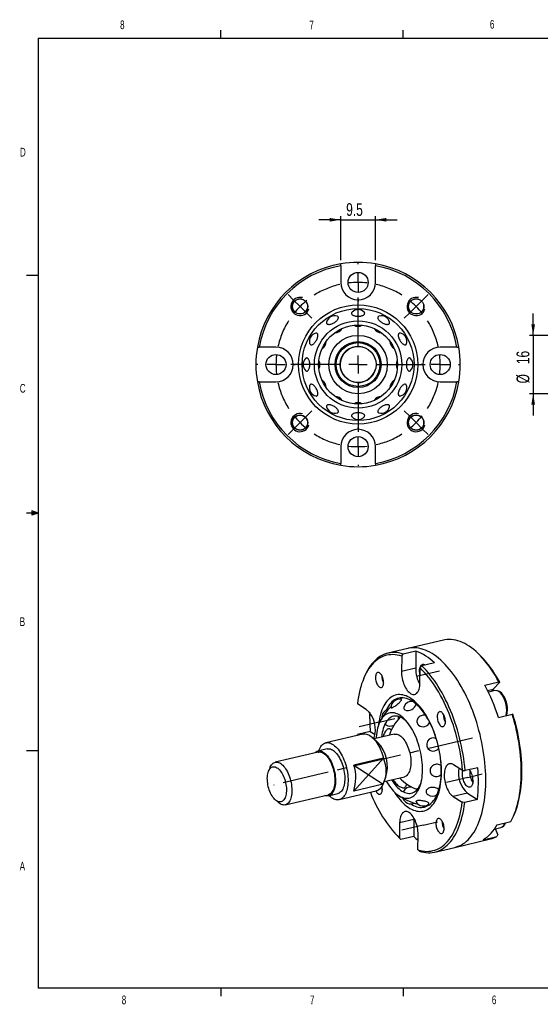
# Model space of a CAD drawing. Extents: x 11 to 421, y 5 to 275.
# Tile 1 of 2: x 11 to 153, y 6 to 275. Entities that reach past the tile are written whole.
import ezdxf
from ezdxf.enums import TextEntityAlignment as Align

# ---------------------------------------------------------------- set-up
doc = ezdxf.new("R2010")
doc.units = 0
doc.linetypes.add('CENTERX2', pattern=[20.32, 12.7, -2.54, 2.54, -2.54])
doc.layers.get('0').update_dxf_attribs({"linetype": 'CONTINUOUS'})
doc.dimstyles.new('SLDDIMSTYLE0', dxfattribs={"dimtxt": 3.5, "dimasz": 3, "dimexe": 0, "dimexo": 0.0625, "dimgap": 0.875, "dimtad": 1, "dimrnd": 1e-09, "dimzin": 12, "dimsah": 1, "dimcen": 0.09, "dimazin": 3, "dimtfac": 1, "dimtmove": 0, "dimatfit": 3})
doc.dimstyles.new('SLDDIMSTYLE3', dxfattribs={"dimtxt": 3.5, "dimasz": 3, "dimexe": 0, "dimexo": 0.0625, "dimgap": 0.875, "dimtad": 1, "dimrnd": 1e-09, "dimzin": 12, "dimsah": 1, "dimcen": 0.09, "dimazin": 3, "dimtfac": 1, "dimtmove": 0, "dimatfit": 3})

# ---------------------------------------------------------------- blocks, each defined once
blk = doc.blocks.new('*D17')
at = {"color": 7, "linetype": 'CONTINUOUS'}
for p, q in [((151.51, 188.87), (151.51, 194.87)), ((199.4, 188.87), (150.51, 188.87)), ((151.51, 188.87), (151.51, 172.87)), ((199.4, 172.87), (150.51, 172.87)), ((151.51, 172.87), (151.51, 166.87))]:
    blk.add_line(p, q, dxfattribs=at)
for points in [[(151.51, 188.87), (152.01, 191.87), (151.01, 191.87)], [(151.51, 172.87), (151.01, 169.87), (152.01, 169.87)]]:
    blk.add_solid(points, dxfattribs=at)
at = {"color": 7, "linetype": 'CONTINUOUS', "width": 0.7}
for s, p in [('16', (151.51, 180.97)), ('%%c', (151.51, 175.7))]:
    blk.add_text(s, height=3.5, rotation=90, dxfattribs=at).set_placement(p, align=Align.BOTTOM_LEFT)
blk = doc.blocks.new('*D24')
at = {"color": 7, "linetype": 'CONTINUOUS'}
for p, q in [((98.79, 209.46), (98.79, 221.53)), ((108.29, 209.46), (108.29, 221.53)), ((98.79, 220.53), (92.79, 220.53)), ((98.79, 220.53), (108.29, 220.53)), ((108.29, 220.53), (114.29, 220.53))]:
    blk.add_line(p, q, dxfattribs=at)
for points in [[(98.79, 220.53), (95.79, 221.03), (95.79, 220.03)], [(108.29, 220.53), (111.29, 220.03), (111.29, 221.03)]]:
    blk.add_solid(points, dxfattribs=at)
at = {"color": 7, "linetype": 'CONTINUOUS', "width": 0.7}
blk.add_text('9.5', height=3.5, dxfattribs=at).set_placement((100.28, 220.53), align=Align.BOTTOM_LEFT)
blk = doc.blocks.new('SW_CENTERMARKSYMBOL_3')
at = {"color": 0, "linetype": 'CONTINUOUS'}
for p, q in [((22.5, 27.5), (22.5, 27.75)), ((22.5, 22.5), (22.5, 25)), ((22.5, 22.5), (22.5, 20)), ((4.82, 17.68), (3.34, 19.16)), ((40.18, 17.68), (41.66, 19.16)), ((6.59, 15.91), (4.82, 17.68)), ((22.5, 5), (22.5, 18.41)), ((22.5, 17.5), (22.5, 17.25)), ((38.41, 15.91), (40.18, 17.68)), ((6.59, 15.91), (8.36, 14.14)), ((8.36, 14.14), (9.84, 12.66)), ((36.64, 14.14), (35.16, 12.66)), ((38.41, 15.91), (36.64, 14.14)), ((-5, 0), (-5.25, 0)), ((0, 0), (-2.5, 0)), ((0, 0), (2.5, 0)), ((17.5, 0), (4.09, 0)), ((5, 0), (5.25, 0)), ((22.5, 0), (20, 0)), ((22.5, 0), (22.5, 2.5)), ((22.5, 0), (22.5, -2.5)), ((22.5, 0), (25, 0)), ((27.5, 0), (40.91, 0)), ((40, 0), (39.75, 0)), ((45, 0), (42.5, 0)), ((45, 0), (47.5, 0)), ((50, 0), (50.25, 0)), ((22.5, -5), (22.5, -18.41)), ((8.36, -14.14), (9.84, -12.66)), ((36.64, -14.14), (35.16, -12.66)), ((6.59, -15.91), (4.82, -17.68)), ((6.59, -15.91), (8.36, -14.14)), ((38.41, -15.91), (36.64, -14.14)), ((38.41, -15.91), (40.18, -17.68)), ((4.82, -17.68), (3.34, -19.16)), ((22.5, -17.5), (22.5, -17.25)), ((40.18, -17.68), (41.66, -19.16)), ((22.5, -22.5), (22.5, -20)), ((22.5, -22.5), (22.5, -25)), ((22.5, -27.5), (22.5, -27.75))]:
    blk.add_line(p, q, dxfattribs=at)
at = {"color": 0, "linetype": 'CENTERX2'}
for start, end in [(102.7324, 122.2676), (57.7324, 77.2676), (147.7324, 167.2676), (12.7324, 32.2676), (192.7324, 212.2676), (327.7324, 347.2676), (237.7324, 257.2676), (282.7324, 302.2676)]:
    blk.add_arc((22.5, 0), 22.5, start, end, dxfattribs=at)
at = {"color": 0, "linetype": 'CONTINUOUS'}
for start, end in [(90, 96.3662), (83.6338, 90), (128.6338, 135), (45, 51.3662), (135, 141.3662), (38.6338, 45), (173.6338, 180), (180, 186.3662), (0, 6.3662), (353.6338, 0), (218.6338, 225), (225, 231.3662), (308.6338, 315), (315, 321.3662), (263.6338, 270), (270, 276.3662)]:
    blk.add_arc((22.5, 0), 22.5, start, end, dxfattribs=at)

msp = doc.modelspace()

# ---------------------------------------------------------------- linework, layer by layer
at = {"color": 7, "linetype": 'CONTINUOUS'}
for p, q in [((15.907, 270.309), (415.957, 270.309)), ((15.907, 270.309), (15.907, 9.959)), ((65.907, 270.309), (65.907, 272.463)), ((115.913, 270.309), (115.913, 272.463)), ((98.794, 207.955), (98.794, 208.463)), ((98.794, 207.955), (98.794, 203.369)), ((108.294, 208.463), (108.294, 207.955)), ((108.294, 203.369), (108.294, 207.955)), ((15.907, 205.221), (12.732, 205.221)), ((75.949, 185.619), (76.457, 185.619)), ((81.044, 185.619), (76.457, 185.619)), ((130.63, 185.619), (126.044, 185.619)), ((130.63, 185.619), (131.138, 185.619)), ((76.457, 176.119), (75.949, 176.119)), ((76.457, 176.119), (81.044, 176.119)), ((126.044, 176.119), (130.63, 176.119)), ((131.138, 176.119), (130.63, 176.119)), ((98.794, 158.369), (98.794, 153.782)), ((108.294, 153.782), (108.294, 158.369)), ((98.794, 153.274), (98.794, 153.782)), ((108.294, 153.782), (108.294, 153.274)), ((14.2, 140.744), (14.2, 139.56)), ((15.907, 140.134), (14.2, 140.744)), ((15.907, 140.134), (14.2, 140.363)), ((15.907, 140.134), (12.732, 140.134)), ((15.907, 140.134), (14.2, 139.872)), ((15.907, 140.134), (14.2, 139.56)), ((126.943, 105.385), (117.205, 103.087)), ((117.205, 103.087), (111.701, 101.788)), ((115.482, 100.957), (115.431, 96.737)), ((119.383, 102.343), (115.911, 101.523)), ((119.383, 102.343), (119.327, 97.656)), ((136.068, 102.051), (135.686, 102.385)), ((120.483, 93.532), (120.534, 97.751)), ((124.435, 99.137), (120.963, 98.318)), ((105.221, 95.197), (105.028, 94.728)), ((138.298, 93.027), (142.108, 93.926)), ((140.593, 91.946), (142.337, 93.817)), ((142.108, 93.926), (142.337, 93.817)), ((141.035, 91.537), (139.265, 91.12)), ((105.795, 86.398), (103.356, 87.945)), ((141.979, 84.137), (145.79, 85.036)), ((146.018, 84.926), (145.79, 85.036)), ((104.862, 79.625), (94.7, 77.228)), ((103.276, 79.251), (103.404, 79.477)), ((106.876, 80.296), (103.404, 79.477)), ((106.876, 80.296), (108.188, 79.463)), ((108.888, 77.436), (107.359, 78.768)), ((113.457, 79.599), (107.909, 78.289)), ((95.09, 75.573), (92.55, 74.974)), ((15.907, 75.046), (12.732, 75.046)), ((92.619, 74.682), (80.827, 71.9)), ((110.464, 73.04), (102.333, 64.017)), ((110.464, 73.04), (102.42, 71.142)), ((79.438, 70.487), (79.024, 69.479)), ((102.42, 71.142), (110.378, 65.915)), ((132.164, 69.667), (129.725, 71.215)), ((136.329, 70.415), (132.858, 69.596)), ((110.394, 65.954), (111.159, 67.812)), ((110.664, 66.61), (116.212, 67.919)), ((110.378, 65.915), (102.333, 64.017)), ((83.583, 60.22), (95.374, 63.003)), ((95.443, 62.711), (97.984, 63.31)), ((98.374, 61.655), (108.536, 64.053)), ((119.69, 64.378), (119.481, 64.577)), ((129.62, 62.476), (132.059, 60.928)), ((133.515, 63.395), (136.224, 61.676)), ((80.888, 61.58), (81.709, 60.863)), ((122.187, 60.051), (122.695, 60.013)), ((136.224, 61.676), (132.752, 60.857)), ((146.283, 57.473), (146.475, 57.942)), ((114.931, 55.341), (114.88, 51.122)), ((118.826, 56.26), (118.77, 51.574)), ((118.838, 56.599), (118.826, 56.26)), ((140.865, 53.576), (142.633, 53.993)), ((141.625, 54.8), (145.436, 55.699)), ((118.77, 51.574), (115.298, 50.755)), ((119.932, 47.917), (119.983, 52.136)), ((137.786, 50.681), (141.597, 51.58)), ((141.833, 52.132), (141.202, 53.655)), ((141.833, 52.132), (141.597, 51.58)), ((124.561, 47.285), (130.065, 48.584)), ((130.065, 48.584), (139.803, 50.881)), ((415.957, 9.959), (15.907, 9.959)), ((65.907, 9.959), (65.907, 7.805)), ((115.913, 9.959), (115.913, 7.805))]:
    msp.add_line(p, q, dxfattribs=at)
at = {"color": 8, "linetype": 'CONTINUOUS'}
for p, q in [((119.327, 97.656), (115.431, 96.737)), ((139.042, 91.58), (140.593, 91.946)), ((133.515, 63.395), (129.62, 62.476)), ((118.826, 56.26), (114.931, 55.341))]:
    msp.add_line(p, q, dxfattribs=at)
at = {"color": 7, "linetype": 'CENTERX2'}
for p, q in [((119.906, 95.595), (125.832, 96.993)), ((109.637, 82.947), (113.616, 83.886)), ((109.637, 82.947), (103.795, 81.569)), ((134.902, 78.494), (80.426, 65.64)), ((133.568, 67.764), (127.726, 66.386)), ((133.568, 67.764), (137.547, 68.703)), ((121.352, 54.658), (115.51, 53.279)), ((121.352, 54.658), (125.331, 55.596))]:
    msp.add_line(p, q, dxfattribs=at)
at = {"color": 7, "linetype": 'CONTINUOUS'}
for points in [[(101.888, 195.235), (101.815, 195.146), (101.759, 195.04), (101.735, 194.931), (101.743, 194.821), (101.783, 194.713), (101.855, 194.608), (101.957, 194.509), (102.087, 194.416), (102.243, 194.333), (102.422, 194.259), (102.621, 194.197), (102.837, 194.148), (103.066, 194.112), (103.302, 194.09), (103.544, 194.083)], [(103.544, 194.083), (103.785, 194.09), (104.022, 194.112), (104.25, 194.148), (104.466, 194.197), (104.665, 194.259), (104.844, 194.333), (105, 194.416), (105.13, 194.509), (105.232, 194.608), (105.304, 194.713), (105.344, 194.821), (105.352, 194.931), (105.328, 195.04), (105.272, 195.146), (105.199, 195.235)], [(94.927, 192.482), (94.907, 192.359), (94.915, 192.239), (94.951, 192.134), (95.015, 192.045), (95.106, 191.973), (95.222, 191.92), (95.362, 191.886), (95.522, 191.873), (95.701, 191.88), (95.894, 191.908), (96.098, 191.955), (96.31, 192.022), (96.526, 192.106)], [(96.526, 192.106), (96.742, 192.207), (96.954, 192.323), (97.159, 192.45), (97.352, 192.589), (97.53, 192.734), (97.691, 192.885), (97.83, 193.039), (97.947, 193.192), (98.038, 193.342), (98.102, 193.487), (98.138, 193.623), (98.145, 193.748), (98.123, 193.861), (98.073, 193.958), (97.996, 194.039), (97.892, 194.102), (97.794, 194.138)], [(109.293, 194.138), (109.196, 194.102), (109.092, 194.039), (109.014, 193.958), (108.964, 193.861), (108.942, 193.748), (108.949, 193.623), (108.985, 193.487), (109.049, 193.342), (109.14, 193.192), (109.257, 193.039), (109.397, 192.885), (109.557, 192.734), (109.735, 192.589), (109.929, 192.45), (110.133, 192.323), (110.345, 192.207), (110.561, 192.106)], [(110.561, 192.106), (110.777, 192.022), (110.989, 191.955), (111.193, 191.908), (111.386, 191.88), (111.565, 191.873), (111.725, 191.886), (111.865, 191.92), (111.981, 191.973), (112.073, 192.045), (112.137, 192.134), (112.173, 192.239), (112.18, 192.359), (112.16, 192.482)], [(92.306, 187.886), (92.39, 188.102), (92.457, 188.314), (92.504, 188.518), (92.532, 188.711), (92.539, 188.89), (92.526, 189.05), (92.493, 189.19), (92.439, 189.306), (92.367, 189.397), (92.278, 189.462), (92.173, 189.498), (92.053, 189.505), (91.93, 189.485)], [(115.157, 189.485), (115.098, 189.498), (114.973, 189.505), (114.86, 189.483), (114.762, 189.433), (114.682, 189.355), (114.619, 189.251), (114.575, 189.123), (114.552, 188.972), (114.549, 188.803), (114.566, 188.616), (114.604, 188.417), (114.661, 188.209), (114.737, 187.994), (114.83, 187.778), (114.938, 187.563), (115.06, 187.355), (115.193, 187.155), (115.336, 186.969), (115.485, 186.799), (115.637, 186.649), (115.791, 186.521), (115.943, 186.417), (116.09, 186.339), (116.231, 186.289), (116.362, 186.267), (116.481, 186.274), (116.587, 186.31), (116.676, 186.374), (116.748, 186.465), (116.801, 186.582), (116.813, 186.618)], [(90.275, 186.618), (90.31, 186.521), (90.373, 186.417), (90.454, 186.339), (90.551, 186.289), (90.664, 186.267), (90.789, 186.274), (90.925, 186.31), (91.07, 186.374), (91.22, 186.465), (91.373, 186.582), (91.527, 186.722), (91.678, 186.882), (91.824, 187.06), (91.962, 187.254), (92.09, 187.458), (92.205, 187.67), (92.306, 187.886)], [(90.329, 180.869), (90.322, 181.11), (90.3, 181.347), (90.264, 181.575), (90.215, 181.791), (90.153, 181.99), (90.079, 182.169), (89.996, 182.325), (89.903, 182.455), (89.804, 182.557), (89.699, 182.629), (89.591, 182.669), (89.481, 182.677), (89.372, 182.653), (89.266, 182.597), (89.177, 182.524)], [(89.177, 179.213), (89.266, 179.14), (89.372, 179.084), (89.481, 179.06), (89.591, 179.068), (89.699, 179.108), (89.804, 179.18), (89.903, 179.282), (89.996, 179.412), (90.079, 179.568), (90.153, 179.747), (90.215, 179.946), (90.264, 180.162), (90.3, 180.391), (90.322, 180.627), (90.329, 180.869)], [(117.91, 182.524), (117.873, 182.557), (117.768, 182.629), (117.66, 182.669), (117.551, 182.677), (117.442, 182.653), (117.335, 182.597), (117.233, 182.51), (117.137, 182.394), (117.048, 182.25), (116.97, 182.082), (116.902, 181.893), (116.846, 181.685), (116.803, 181.462), (116.774, 181.229), (116.76, 180.989), (116.76, 180.748), (116.774, 180.508), (116.803, 180.275), (116.846, 180.052), (116.902, 179.845), (116.97, 179.655), (117.048, 179.487), (117.137, 179.343), (117.233, 179.227), (117.335, 179.14), (117.442, 179.084), (117.551, 179.06), (117.66, 179.068), (117.768, 179.108), (117.873, 179.18), (117.91, 179.213)], [(92.306, 173.851), (92.205, 174.067), (92.09, 174.279), (91.962, 174.484), (91.824, 174.677), (91.678, 174.855), (91.527, 175.016), (91.373, 175.155), (91.22, 175.272), (91.07, 175.363), (90.925, 175.427), (90.789, 175.463), (90.664, 175.47), (90.551, 175.448), (90.454, 175.398), (90.373, 175.321), (90.31, 175.217), (90.275, 175.119)], [(116.813, 175.119), (116.801, 175.155), (116.748, 175.272), (116.676, 175.363), (116.587, 175.427), (116.481, 175.463), (116.362, 175.47), (116.231, 175.448), (116.09, 175.398), (115.943, 175.321), (115.791, 175.217), (115.637, 175.088), (115.485, 174.938), (115.336, 174.768), (115.193, 174.582), (115.06, 174.383), (114.938, 174.174), (114.83, 173.959), (114.737, 173.743), (114.661, 173.529), (114.604, 173.32), (114.566, 173.121), (114.549, 172.934), (114.552, 172.765), (114.575, 172.614), (114.619, 172.486), (114.682, 172.382), (114.762, 172.304), (114.86, 172.254), (114.973, 172.232), (115.098, 172.24), (115.157, 172.252)], [(91.93, 172.252), (92.053, 172.232), (92.173, 172.24), (92.278, 172.276), (92.367, 172.34), (92.439, 172.431), (92.493, 172.547), (92.526, 172.687), (92.539, 172.847), (92.532, 173.026), (92.504, 173.219), (92.457, 173.423), (92.39, 173.635), (92.306, 173.851)], [(97.794, 167.599), (97.83, 167.611), (97.947, 167.664), (98.038, 167.736), (98.102, 167.825), (98.138, 167.931), (98.145, 168.05), (98.123, 168.181), (98.073, 168.322), (97.996, 168.469), (97.892, 168.621), (97.763, 168.775), (97.613, 168.928), (97.443, 169.076), (97.257, 169.219), (97.058, 169.352), (96.849, 169.474), (96.634, 169.582), (96.418, 169.675), (96.204, 169.751), (95.995, 169.808), (95.796, 169.846), (95.61, 169.863), (95.44, 169.86), (95.289, 169.837), (95.161, 169.793), (95.057, 169.731), (94.979, 169.65), (94.929, 169.552), (94.907, 169.44), (94.915, 169.314), (94.927, 169.255)], [(105.199, 166.502), (105.232, 166.539), (105.304, 166.644), (105.344, 166.752), (105.352, 166.861), (105.328, 166.97), (105.272, 167.077), (105.185, 167.179), (105.069, 167.275), (104.925, 167.364), (104.757, 167.442), (104.568, 167.51), (104.36, 167.566), (104.137, 167.609), (103.904, 167.638), (103.664, 167.653), (103.423, 167.653), (103.183, 167.638), (102.95, 167.609), (102.728, 167.566), (102.52, 167.51), (102.33, 167.442), (102.162, 167.364), (102.018, 167.275), (101.902, 167.179), (101.815, 167.077), (101.759, 166.97), (101.735, 166.861), (101.743, 166.752), (101.783, 166.644), (101.855, 166.539), (101.888, 166.502)], [(112.16, 169.255), (112.173, 169.314), (112.18, 169.44), (112.158, 169.552), (112.108, 169.65), (112.03, 169.731), (111.926, 169.793), (111.798, 169.837), (111.647, 169.86), (111.478, 169.863), (111.291, 169.846), (111.092, 169.808), (110.884, 169.751), (110.669, 169.675), (110.453, 169.582), (110.238, 169.474), (110.03, 169.352), (109.83, 169.219), (109.644, 169.076), (109.474, 168.928), (109.324, 168.775), (109.196, 168.621), (109.092, 168.469), (109.014, 168.322), (108.964, 168.181), (108.942, 168.05), (108.949, 167.931), (108.985, 167.825), (109.049, 167.736), (109.14, 167.664), (109.257, 167.611), (109.293, 167.599)], [(142.108, 93.926), (141.597, 94.85), (141.071, 95.744), (140.532, 96.607), (139.98, 97.438), (139.417, 98.236), (138.843, 98.998), (138.259, 99.724), (137.667, 100.412), (137.068, 101.062), (136.462, 101.671), (135.851, 102.239), (135.235, 102.765), (134.616, 103.248), (133.995, 103.688), (133.373, 104.082), (132.751, 104.432), (132.13, 104.735), (131.511, 104.992), (130.896, 105.203), (130.284, 105.365), (129.678, 105.481), (129.079, 105.548), (128.487, 105.568), (127.904, 105.54), (127.33, 105.464), (126.943, 105.385)], [(138.525, 66.388), (138.525, 67.44), (138.501, 68.505), (138.453, 69.583), (138.38, 70.67), (138.283, 71.767), (138.162, 72.869), (138.016, 73.977), (137.848, 75.088), (137.656, 76.2), (137.441, 77.312), (137.203, 78.421), (136.943, 79.525), (136.661, 80.624), (136.358, 81.715), (136.034, 82.796), (135.689, 83.866), (135.325, 84.922), (134.941, 85.964), (134.539, 86.989), (134.119, 87.996), (133.682, 88.982), (133.228, 89.947), (132.759, 90.889), (132.274, 91.806), (131.775, 92.697), (131.263, 93.56), (130.739, 94.395), (130.202, 95.198), (129.655, 95.97), (129.098, 96.709), (128.532, 97.413), (127.958, 98.082), (127.377, 98.714), (126.79, 99.309), (126.197, 99.865), (125.601, 100.382), (125.001, 100.859), (124.399, 101.294), (123.795, 101.687), (123.192, 102.038), (122.589, 102.346), (121.987, 102.611), (121.389, 102.831), (120.794, 103.007), (120.204, 103.139), (119.619, 103.225), (119.042, 103.267), (118.471, 103.263), (117.909, 103.215), (117.357, 103.121), (117.205, 103.087)], [(138.525, 66.388), (138.525, 67.44), (138.501, 68.505), (138.453, 69.583), (138.38, 70.67), (138.283, 71.767), (138.162, 72.869), (138.016, 73.977), (137.848, 75.088), (137.656, 76.2), (137.441, 77.312), (137.203, 78.421), (136.943, 79.525), (136.661, 80.624), (136.358, 81.715), (136.034, 82.796), (135.689, 83.866), (135.325, 84.922), (134.941, 85.964), (134.539, 86.989), (134.119, 87.996), (133.682, 88.982), (133.228, 89.947), (132.759, 90.889), (132.274, 91.806), (131.775, 92.697), (131.263, 93.56), (130.739, 94.395), (130.202, 95.198), (129.655, 95.97), (129.098, 96.709), (128.532, 97.413), (127.958, 98.082), (127.377, 98.714), (126.79, 99.309), (126.197, 99.865), (125.601, 100.382), (125.001, 100.859), (124.399, 101.294), (123.795, 101.687), (123.192, 102.038), (122.589, 102.346), (121.987, 102.611), (121.389, 102.831), (120.794, 103.007), (120.204, 103.139), (119.619, 103.225), (119.042, 103.267), (118.471, 103.263), (117.909, 103.215), (117.357, 103.121), (117.205, 103.087)], [(115.482, 100.957), (114.874, 101.134), (114.272, 101.264), (113.675, 101.347), (113.086, 101.381), (112.504, 101.367), (111.932, 101.306), (111.371, 101.197), (110.82, 101.04), (110.282, 100.835), (109.757, 100.584), (109.246, 100.286), (108.75, 99.942), (108.271, 99.553), (107.808, 99.119), (107.362, 98.641), (106.935, 98.12), (106.527, 97.557), (106.139, 96.953), (105.772, 96.308), (105.426, 95.625), (105.102, 94.904), (104.8, 94.147), (104.521, 93.354), (104.266, 92.528), (104.034, 91.669), (103.827, 90.78), (103.645, 89.862), (103.488, 88.917), (103.356, 87.945)], [(115.911, 101.523), (115.31, 101.703), (114.713, 101.837), (114.121, 101.926), (113.537, 101.968), (112.96, 101.964), (112.392, 101.914), (111.834, 101.818), (111.286, 101.677), (110.75, 101.489), (110.226, 101.256), (109.715, 100.979), (109.218, 100.657), (108.737, 100.291), (108.271, 99.882), (107.822, 99.43), (107.39, 98.936), (106.976, 98.402), (106.581, 97.827), (106.205, 97.213), (105.85, 96.561), (105.515, 95.872), (105.221, 95.197)], [(115.482, 100.957), (115.532, 101.023), (115.911, 101.523)], [(120.511, 95.84), (120.49, 95.943), (120.432, 96.295), (120.399, 96.644), (120.39, 96.982), (120.407, 97.304), (120.448, 97.605), (120.513, 97.879), (120.601, 98.122), (120.711, 98.33), (120.84, 98.499), (120.987, 98.626), (121.148, 98.709), (121.321, 98.746), (121.504, 98.738), (121.692, 98.683), (121.883, 98.584), (121.937, 98.548)], [(120.963, 98.318), (120.584, 97.818), (120.534, 97.751)], [(132.164, 69.667), (132.058, 70.79), (131.925, 71.92), (131.768, 73.053), (131.585, 74.19), (131.378, 75.327), (131.146, 76.462), (130.891, 77.593), (130.612, 78.719), (130.31, 79.838), (129.985, 80.946), (129.639, 82.043), (129.271, 83.127), (128.883, 84.195), (128.475, 85.246), (128.048, 86.277), (127.603, 87.288), (127.139, 88.275), (126.66, 89.238), (126.164, 90.175), (125.653, 91.083), (125.128, 91.962), (124.589, 92.81), (124.039, 93.625), (123.477, 94.406), (122.905, 95.151), (122.323, 95.86), (121.734, 96.53), (121.137, 97.161), (120.534, 97.751)], [(132.858, 69.596), (132.754, 70.706), (132.626, 71.823), (132.474, 72.944), (132.298, 74.068), (132.098, 75.193), (131.874, 76.316), (131.627, 77.437), (131.358, 78.552), (131.066, 79.661), (130.753, 80.762), (130.418, 81.851), (130.063, 82.929), (129.688, 83.992), (129.293, 85.04), (128.879, 86.07), (128.448, 87.08), (127.999, 88.07), (127.534, 89.037), (127.052, 89.979), (126.556, 90.895), (126.046, 91.784), (125.522, 92.644), (124.986, 93.474), (124.438, 94.271), (123.88, 95.036), (123.312, 95.766), (122.736, 96.46), (122.151, 97.118), (121.56, 97.738), (120.963, 98.318)], [(110.54, 93.732), (110.531, 94.028), (110.497, 94.333), (110.44, 94.64), (110.359, 94.943), (110.258, 95.235), (110.138, 95.509), (110.002, 95.759), (109.853, 95.98), (109.695, 96.166), (109.53, 96.314), (109.363, 96.42), (109.198, 96.481), (109.037, 96.497), (108.885, 96.468), (108.745, 96.392), (108.621, 96.274), (108.514, 96.114), (108.427, 95.917), (108.363, 95.687), (108.323, 95.429), (108.307, 95.149), (108.316, 94.853), (108.349, 94.548), (108.407, 94.241), (108.488, 93.938), (108.589, 93.646), (108.709, 93.372), (108.845, 93.122), (108.994, 92.901), (109.152, 92.715), (109.317, 92.567), (109.484, 92.461), (109.649, 92.399), (109.81, 92.383), (109.962, 92.413), (110.101, 92.488), (110.226, 92.607), (110.333, 92.767), (110.419, 92.964), (110.484, 93.194), (110.524, 93.452), (110.54, 93.732)], [(115.431, 96.737), (115.439, 96.287), (115.472, 95.825), (115.531, 95.356), (115.615, 94.884), (115.723, 94.415), (115.854, 93.954), (116.006, 93.505), (116.179, 93.072), (116.369, 92.66), (116.576, 92.274), (116.797, 91.918), (117.031, 91.594), (117.273, 91.306), (117.523, 91.058), (117.777, 90.852), (118.033, 90.69), (118.288, 90.573), (118.539, 90.503), (118.785, 90.481), (119.022, 90.506), (119.249, 90.579), (119.462, 90.698), (119.659, 90.864), (119.84, 91.073), (120, 91.323), (120.14, 91.613), (120.258, 91.939), (120.352, 92.298), (120.421, 92.685), (120.465, 93.098), (120.483, 93.532)], [(126.391, 68.927), (126.388, 69.734), (126.361, 70.555), (126.309, 71.387), (126.233, 72.227), (126.133, 73.074), (126.009, 73.924), (125.861, 74.776), (125.69, 75.627), (125.497, 76.474), (125.281, 77.316), (125.044, 78.15), (124.786, 78.973), (124.508, 79.783), (124.211, 80.578), (123.895, 81.356), (123.562, 82.114), (123.212, 82.85), (122.847, 83.562), (122.467, 84.249), (122.074, 84.908), (121.668, 85.537), (121.251, 86.134), (120.824, 86.699), (120.388, 87.228), (119.944, 87.722), (119.495, 88.178), (119.04, 88.594), (118.581, 88.971), (118.12, 89.307), (117.657, 89.6), (117.195, 89.85), (116.735, 90.057), (116.277, 90.219), (115.823, 90.337), (115.374, 90.41), (114.932, 90.437), (114.498, 90.419), (114.073, 90.355), (113.658, 90.247), (113.255, 90.094), (112.864, 89.896), (112.487, 89.654), (112.125, 89.37), (111.779, 89.043), (111.45, 88.675), (111.138, 88.266), (110.845, 87.818), (110.571, 87.332), (110.318, 86.81), (110.085, 86.252), (109.874, 85.661), (109.686, 85.038), (109.52, 84.385), (109.377, 83.704), (109.258, 82.997), (109.163, 82.266), (109.15, 82.153)], [(124.706, 79.215), (124.456, 79.913), (124.158, 80.678), (123.843, 81.424), (123.51, 82.15), (123.161, 82.852), (122.798, 83.529), (122.42, 84.179), (122.029, 84.799), (121.627, 85.389), (121.214, 85.945), (120.792, 86.467), (120.363, 86.953), (119.926, 87.401), (119.485, 87.81), (119.039, 88.179), (118.591, 88.506), (118.142, 88.791), (117.693, 89.033), (117.245, 89.231), (116.8, 89.384), (116.36, 89.492), (115.925, 89.555), (115.497, 89.572), (115.077, 89.544), (114.667, 89.47), (114.268, 89.351), (113.88, 89.187), (113.505, 88.978), (113.145, 88.726), (112.8, 88.43), (112.472, 88.093), (112.16, 87.714), (111.868, 87.295), (111.594, 86.838), (111.34, 86.343), (111.264, 86.178)], [(112.66, 86.802), (112.761, 86.819), (112.894, 86.865), (113.055, 86.94), (113.241, 87.041), (113.446, 87.165), (113.665, 87.31), (113.893, 87.472), (114.123, 87.647), (114.35, 87.829), (114.567, 88.015), (114.77, 88.199), (114.952, 88.377), (115.11, 88.544), (115.238, 88.696), (115.334, 88.829), (115.396, 88.939), (115.421, 89.024), (115.409, 89.081), (115.363, 89.109)], [(115.721, 89.569), (115.696, 89.555), (115.043, 89.155)], [(112.561, 86.88), (112.563, 86.858), (112.593, 86.815), (112.66, 86.802)], [(121.199, 69.721), (121.195, 70.413), (121.166, 71.118), (121.113, 71.834), (121.036, 72.557), (120.934, 73.284), (120.809, 74.014), (120.661, 74.742), (120.491, 75.467), (120.298, 76.185), (120.084, 76.893), (119.85, 77.59), (119.597, 78.271), (119.325, 78.936), (119.036, 79.58), (118.73, 80.201), (118.41, 80.798), (118.075, 81.368), (117.729, 81.908), (117.37, 82.416), (117.002, 82.891), (116.626, 83.331), (116.243, 83.734), (115.854, 84.098), (115.462, 84.422), (115.067, 84.705), (114.671, 84.945), (114.275, 85.142), (113.882, 85.296), (113.493, 85.404), (113.108, 85.468), (112.731, 85.486), (112.361, 85.459), (112.001, 85.386), (111.652, 85.269), (111.316, 85.107), (110.993, 84.901), (110.685, 84.652), (110.393, 84.361), (110.118, 84.029), (109.861, 83.657), (109.624, 83.247), (109.406, 82.8), (109.21, 82.318), (109.036, 81.803), (108.883, 81.257), (108.754, 80.682), (108.649, 80.08), (108.567, 79.454), (108.51, 78.805), (108.488, 78.426)], [(116.851, 83.073), (116.559, 83.34), (116.185, 83.641), (115.81, 83.901), (115.434, 84.118), (115.059, 84.292), (114.686, 84.421), (114.319, 84.506), (113.956, 84.545), (113.602, 84.539), (113.256, 84.488), (112.921, 84.392), (112.597, 84.251), (112.287, 84.066), (111.991, 83.838), (111.711, 83.567), (111.449, 83.256), (111.204, 82.904), (110.979, 82.514), (110.773, 82.088), (110.589, 81.627), (110.427, 81.133), (110.287, 80.608), (110.17, 80.055), (110.077, 79.475), (110.008, 78.873), (110, 78.783)], [(114.644, 84.25), (114.659, 84.241), (114.935, 84.1)], [(122.052, 84.764), (121.938, 84.788), (121.655, 84.819), (121.367, 84.808), (121.081, 84.756), (120.805, 84.664), (120.545, 84.535), (120.309, 84.372), (120.103, 84.179), (119.932, 83.961), (119.8, 83.725), (119.711, 83.475), (119.667, 83.218), (119.67, 82.962), (119.718, 82.713), (119.812, 82.476), (119.948, 82.259), (120.123, 82.067)], [(127.461, 82.996), (127.452, 83.292), (127.419, 83.597), (127.361, 83.904), (127.281, 84.207), (127.179, 84.499), (127.059, 84.773), (126.923, 85.023), (126.774, 85.244), (126.616, 85.43), (126.451, 85.578), (126.285, 85.684), (126.119, 85.746), (125.958, 85.762), (125.807, 85.732), (125.667, 85.657), (125.542, 85.538), (125.435, 85.378), (125.349, 85.181), (125.284, 84.951), (125.244, 84.693), (125.228, 84.413), (125.237, 84.117), (125.271, 83.812), (125.328, 83.505), (125.409, 83.202), (125.51, 82.91), (125.63, 82.636), (125.766, 82.386), (125.915, 82.165), (126.073, 81.979), (126.238, 81.831), (126.405, 81.725), (126.57, 81.663), (126.731, 81.647), (126.883, 81.677), (127.023, 81.752), (127.147, 81.871), (127.254, 82.031), (127.341, 82.228), (127.405, 82.458), (127.445, 82.716), (127.461, 82.996)], [(145.436, 55.699), (145.79, 56.378), (146.123, 57.096), (146.433, 57.85), (146.721, 58.639), (146.985, 59.463), (147.226, 60.319), (147.442, 61.206), (147.634, 62.122), (147.801, 63.067), (147.942, 64.038), (148.059, 65.033), (148.149, 66.052), (148.214, 67.091), (148.253, 68.15), (148.266, 69.226), (148.253, 70.318), (148.214, 71.423), (148.149, 72.54), (148.059, 73.667), (147.943, 74.802), (147.801, 75.942), (147.634, 77.086), (147.442, 78.233), (147.226, 79.378), (146.985, 80.522), (146.721, 81.662), (146.433, 82.795), (146.123, 83.921), (145.79, 85.036)], [(146.475, 57.942), (146.642, 58.359), (146.921, 59.133), (147.178, 59.939), (147.412, 60.776), (147.622, 61.644), (147.809, 62.541), (147.971, 63.464), (148.109, 64.413), (148.222, 65.386), (148.31, 66.381), (148.373, 67.397), (148.411, 68.431), (148.424, 69.482), (148.411, 70.548), (148.373, 71.628), (148.31, 72.719), (148.222, 73.82), (148.11, 74.928), (147.972, 76.041), (147.81, 77.159), (147.623, 78.279), (147.413, 79.398), (147.18, 80.515), (146.923, 81.629), (146.643, 82.736), (146.342, 83.836), (146.018, 84.926)], [(112.109, 81.026), (112.031, 81.046), (111.875, 81.05), (111.71, 81.008), (111.542, 80.921), (111.374, 80.791), (111.208, 80.62), (111.049, 80.413), (110.899, 80.173), (110.762, 79.904), (110.64, 79.614), (110.536, 79.307), (110.452, 78.989), (110.429, 78.884)], [(111.398, 83.188), (111.301, 82.999), (111.203, 82.786), (111.131, 82.598), (111.086, 82.439), (111.07, 82.312), (111.083, 82.22), (111.125, 82.165), (111.127, 82.163)], [(112.681, 80.735), (112.44, 80.882), (112.109, 81.026)], [(104.862, 79.625), (104.903, 79.635), (105.201, 79.675), (105.508, 79.669), (105.822, 79.619), (106.142, 79.523), (106.464, 79.382), (106.788, 79.199), (107.111, 78.972), (107.432, 78.704), (107.748, 78.397), (108.059, 78.051), (108.361, 77.67), (108.654, 77.255), (108.936, 76.808), (109.205, 76.333), (109.459, 75.831), (109.697, 75.307), (109.918, 74.762), (110.12, 74.201), (110.303, 73.626), (110.464, 73.04)], [(113.457, 79.599), (113.593, 79.624), (113.858, 79.637), (114.13, 79.604), (114.408, 79.525), (114.689, 79.4), (114.972, 79.232), (115.253, 79.021), (115.531, 78.769), (115.804, 78.477), (116.069, 78.149), (116.324, 77.786), (116.567, 77.392), (116.798, 76.969), (117.012, 76.521), (117.21, 76.052), (117.389, 75.565), (117.548, 75.063), (117.686, 74.551), (117.801, 74.033), (117.894, 73.513), (117.962, 72.995), (118.006, 72.483), (118.025, 71.981), (118.019, 71.492), (117.988, 71.022), (117.933, 70.573), (117.853, 70.148), (117.75, 69.753), (117.624, 69.388), (117.475, 69.058), (117.307, 68.764), (117.119, 68.51), (116.913, 68.296), (116.691, 68.125), (116.454, 67.999), (116.212, 67.919)], [(92.725, 75.015), (92.764, 75.126), (92.926, 75.522), (93.108, 75.883), (93.311, 76.206), (93.533, 76.49), (93.773, 76.732), (94.029, 76.931), (94.299, 77.086), (94.583, 77.196), (94.878, 77.261), (95.183, 77.28), (95.495, 77.253), (95.814, 77.18), (96.137, 77.062), (96.463, 76.899), (96.789, 76.692), (97.113, 76.443), (97.434, 76.152), (97.75, 75.823), (98.059, 75.455), (98.358, 75.053), (98.647, 74.617), (98.924, 74.152), (99.187, 73.658), (99.434, 73.14), (99.664, 72.6), (99.876, 72.042), (100.068, 71.468), (100.239, 70.882), (100.389, 70.288), (100.516, 69.689), (100.62, 69.089), (100.7, 68.49), (100.755, 67.898), (100.786, 67.314), (100.791, 66.742), (100.772, 66.187), (100.728, 65.651), (100.659, 65.137), (100.566, 64.648), (100.45, 64.187), (100.31, 63.757), (100.148, 63.361), (99.966, 63), (99.763, 62.677), (99.541, 62.394), (99.301, 62.152), (99.045, 61.953), (98.775, 61.797), (98.491, 61.687), (98.196, 61.622), (97.891, 61.603), (97.579, 61.63), (97.26, 61.703), (96.937, 61.821), (96.611, 61.984), (96.285, 62.191), (95.961, 62.44), (95.64, 62.731), (95.618, 62.752)], [(95.09, 75.573), (95.137, 75.584), (95.404, 75.614), (95.679, 75.599), (95.961, 75.538), (96.247, 75.432), (96.535, 75.281), (96.823, 75.088), (97.109, 74.853), (97.391, 74.577), (97.666, 74.264), (97.933, 73.914), (98.19, 73.532), (98.434, 73.12), (98.665, 72.68), (98.879, 72.216), (99.077, 71.732), (99.255, 71.23), (99.414, 70.716), (99.551, 70.192), (99.666, 69.662), (99.757, 69.131), (99.825, 68.603), (99.868, 68.08), (99.887, 67.567), (99.881, 67.069), (99.85, 66.588), (99.795, 66.128), (99.716, 65.692), (99.613, 65.285), (99.487, 64.908), (99.339, 64.564), (99.171, 64.257), (98.983, 63.988), (98.777, 63.76), (98.555, 63.573), (98.317, 63.43), (98.067, 63.332), (97.984, 63.31)], [(91.697, 74.464), (91.866, 74.623), (92.096, 74.787), (92.34, 74.908), (92.597, 74.984), (92.864, 75.015), (93.139, 74.999), (93.421, 74.938), (93.706, 74.832), (93.995, 74.682), (94.283, 74.488), (94.569, 74.253), (94.85, 73.978), (95.126, 73.664), (95.393, 73.315), (95.649, 72.933), (95.894, 72.52), (96.124, 72.08), (96.339, 71.617), (96.536, 71.132), (96.715, 70.631), (96.873, 70.117), (97.01, 69.593), (97.125, 69.063), (97.217, 68.532), (97.285, 68.003), (97.328, 67.48), (97.347, 66.968), (97.341, 66.469), (97.31, 65.988), (97.255, 65.528), (97.175, 65.093), (97.072, 64.685), (96.946, 64.308), (96.799, 63.965), (96.631, 63.658), (96.443, 63.389), (96.237, 63.16), (96.014, 62.974), (95.777, 62.831), (95.526, 62.733), (95.264, 62.679), (94.993, 62.672), (94.714, 62.71), (94.453, 62.785)], [(92.619, 74.682), (92.755, 74.707), (93.02, 74.72), (93.292, 74.687), (93.57, 74.608), (93.852, 74.484), (94.134, 74.316), (94.415, 74.104), (94.693, 73.852), (94.966, 73.561), (95.231, 73.232), (95.486, 72.87), (95.73, 72.475), (95.96, 72.053), (96.174, 71.605), (96.372, 71.135), (96.551, 70.648), (96.71, 70.146), (96.848, 69.635), (96.963, 69.117), (97.056, 68.597), (97.124, 68.078), (97.168, 67.566), (97.187, 67.064), (97.181, 66.576), (97.15, 66.105), (97.095, 65.656), (97.015, 65.232), (96.912, 64.836), (96.786, 64.471), (96.638, 64.141), (96.469, 63.847), (96.281, 63.593), (96.075, 63.379), (95.853, 63.209), (95.616, 63.082), (95.374, 63.003)], [(78.675, 67.507), (78.693, 67.936), (78.735, 68.346), (78.8, 68.733), (78.889, 69.093), (79.001, 69.422), (79.134, 69.718), (79.287, 69.978), (79.459, 70.199), (79.647, 70.379), (79.852, 70.518), (80.07, 70.612), (80.299, 70.662), (80.537, 70.668), (80.783, 70.628), (81.033, 70.543), (81.286, 70.415), (81.539, 70.244), (81.789, 70.031), (82.035, 69.78), (82.274, 69.492), (82.504, 69.17), (82.723, 68.817), (82.928, 68.436), (83.118, 68.031), (83.291, 67.606), (83.446, 67.164), (83.58, 66.71), (83.693, 66.247), (83.783, 65.781), (83.851, 65.316), (83.894, 64.856), (83.913, 64.404), (83.908, 63.967), (83.878, 63.546), (83.824, 63.148), (83.747, 62.774), (83.647, 62.429), (83.524, 62.116), (83.381, 61.838), (83.219, 61.597), (83.038, 61.396), (82.841, 61.236), (82.63, 61.12), (82.406, 61.047), (82.172, 61.02), (81.93, 61.037), (81.681, 61.1), (81.43, 61.206), (81.176, 61.356), (80.924, 61.548), (80.676, 61.78), (80.433, 62.05), (80.198, 62.355), (79.974, 62.693), (79.762, 63.061), (79.564, 63.454), (79.382, 63.87), (79.218, 64.304), (79.074, 64.752), (78.95, 65.211), (78.848, 65.676), (78.769, 66.142), (78.714, 66.605), (78.682, 67.062), (78.675, 67.507)], [(79.438, 70.487), (79.487, 70.601), (79.646, 70.913), (79.824, 71.187), (80.021, 71.421), (80.236, 71.614), (80.465, 71.762), (80.709, 71.866), (80.964, 71.925), (81.228, 71.938), (81.501, 71.905), (81.779, 71.826), (82.06, 71.702), (82.342, 71.533), (82.623, 71.322), (82.901, 71.07), (83.174, 70.779), (83.439, 70.45), (83.694, 70.087), (83.938, 69.693), (84.168, 69.27), (84.383, 68.823), (84.58, 68.353), (84.759, 67.866), (84.918, 67.364), (85.056, 66.852), (85.172, 66.334), (85.264, 65.814), (85.332, 65.296), (85.376, 64.784), (85.395, 64.282), (85.389, 63.793), (85.359, 63.323), (85.303, 62.874), (85.223, 62.45), (85.12, 62.054), (84.994, 61.689), (84.846, 61.359), (84.677, 61.065), (84.489, 60.811), (84.283, 60.597), (84.061, 60.427), (83.824, 60.3), (83.575, 60.218), (83.315, 60.183), (83.046, 60.193), (82.771, 60.249), (82.491, 60.351), (82.209, 60.497), (81.927, 60.687), (81.709, 60.863)], [(126.321, 70.899), (126.314, 70.905), (126.091, 71.069), (125.842, 71.196), (125.572, 71.285), (125.288, 71.331), (124.999, 71.335), (124.71, 71.295), (124.431, 71.213), (124.167, 71.092), (123.927, 70.934), (123.716, 70.743), (123.539, 70.525), (123.401, 70.284), (123.306, 70.028), (123.257, 69.762), (123.253, 69.494), (123.297, 69.231), (123.385, 68.979), (123.517, 68.745), (123.689, 68.536), (123.896, 68.355), (124.133, 68.209), (124.393, 68.101), (124.671, 68.033), (124.958, 68.008), (125.248, 68.026), (125.533, 68.087), (125.805, 68.189), (126.058, 68.329), (126.285, 68.504), (126.323, 68.54)], [(129.725, 71.215), (129.469, 71.355), (129.216, 71.448), (128.967, 71.494), (128.725, 71.493), (128.493, 71.444), (128.273, 71.347), (128.067, 71.205), (127.878, 71.017), (127.707, 70.787), (127.557, 70.517), (127.428, 70.208), (127.322, 69.866), (127.24, 69.492), (127.183, 69.091), (127.152, 68.667), (127.147, 68.225), (127.167, 67.768), (127.214, 67.302), (127.285, 66.831), (127.381, 66.36), (127.501, 65.894), (127.643, 65.438), (127.805, 64.996), (127.987, 64.574), (128.186, 64.174), (128.4, 63.803), (128.628, 63.462), (128.866, 63.156), (129.112, 62.888), (129.364, 62.66), (129.62, 62.476)], [(111.244, 66.747), (111.425, 66.431), (111.766, 65.876), (112.118, 65.352), (112.481, 64.86), (112.854, 64.402), (113.234, 63.981), (113.62, 63.597), (114.011, 63.253), (114.405, 62.949), (114.8, 62.687), (115.196, 62.469), (115.591, 62.293), (115.982, 62.162), (116.369, 62.076), (116.75, 62.035), (117.124, 62.04), (117.489, 62.09), (117.844, 62.185), (118.187, 62.325), (118.517, 62.509), (118.832, 62.736), (119.133, 63.006), (119.416, 63.318), (119.682, 63.67), (119.929, 64.061), (120.157, 64.49), (120.364, 64.955), (120.549, 65.453), (120.712, 65.984), (120.853, 66.545), (120.97, 67.134), (121.064, 67.748), (121.133, 68.386), (121.179, 69.044), (121.199, 69.721)], [(113.502, 63.71), (113.746, 63.337), (114.163, 62.739), (114.59, 62.175), (115.026, 61.645), (115.47, 61.151), (115.92, 60.696), (116.375, 60.279), (116.833, 59.902), (117.295, 59.567), (117.757, 59.273), (118.219, 59.023), (118.68, 58.816), (119.138, 58.654), (119.592, 58.536), (120.04, 58.464), (120.482, 58.436), (120.916, 58.455), (121.341, 58.518), (121.756, 58.626), (122.159, 58.78), (122.55, 58.977), (122.927, 59.219), (123.289, 59.504), (123.635, 59.83), (123.965, 60.199), (124.276, 60.608), (124.57, 61.056), (124.843, 61.541), (125.097, 62.064), (125.329, 62.621), (125.54, 63.212), (125.729, 63.835), (125.895, 64.488), (126.037, 65.169), (126.156, 65.876), (126.252, 66.608), (126.323, 67.362), (126.369, 68.135), (126.391, 68.927)], [(117.954, 60.496), (118.25, 60.313), (118.699, 60.071), (119.147, 59.873), (119.592, 59.72), (120.032, 59.612), (120.467, 59.549), (120.895, 59.532), (121.315, 59.56), (121.725, 59.634), (122.125, 59.753), (122.512, 59.917), (122.887, 60.126), (123.247, 60.378), (123.592, 60.674), (123.921, 61.011), (124.232, 61.39), (124.525, 61.809), (124.798, 62.266), (125.052, 62.761), (125.285, 63.291), (125.496, 63.856), (125.685, 64.453), (125.851, 65.081), (125.994, 65.738), (126.114, 66.421), (126.209, 67.129), (126.28, 67.86), (126.326, 68.611), (126.348, 69.38)], [(135.03, 66.837), (135.014, 66.514), (134.972, 66.213), (134.907, 65.939), (134.819, 65.696), (134.709, 65.488), (134.58, 65.32), (134.434, 65.193), (134.272, 65.11), (134.099, 65.072), (133.917, 65.081), (133.728, 65.135), (133.537, 65.235), (133.346, 65.377), (133.16, 65.561), (132.98, 65.782), (132.81, 66.037), (132.653, 66.322), (132.512, 66.632), (132.389, 66.96), (132.286, 67.303), (132.205, 67.654), (132.147, 68.006), (132.114, 68.354), (132.105, 68.692), (132.122, 69.014), (132.163, 69.315), (132.228, 69.59), (132.253, 69.667)], [(132.164, 69.667), (132.245, 69.659), (132.858, 69.596)], [(112.756, 67.104), (113.04, 66.658), (113.38, 66.172), (113.729, 65.72), (114.086, 65.303), (114.451, 64.923), (114.821, 64.581), (115.194, 64.28), (115.57, 64.021), (115.946, 63.803), (116.321, 63.63), (116.693, 63.5), (117.061, 63.416), (117.423, 63.376), (117.778, 63.382), (118.123, 63.433), (118.459, 63.529), (118.782, 63.67), (119.092, 63.855), (119.388, 64.084), (119.668, 64.354), (119.931, 64.666), (120.175, 65.017), (120.401, 65.407), (120.606, 65.833), (120.79, 66.295), (120.802, 66.328)], [(113.133, 67.193), (113.183, 67.091), (113.324, 66.845), (113.494, 66.596), (113.689, 66.347), (113.905, 66.105), (114.139, 65.874), (114.384, 65.659), (114.637, 65.464), (114.893, 65.293), (115.145, 65.15), (115.389, 65.037), (115.62, 64.957), (115.833, 64.912), (116.024, 64.902), (116.188, 64.928), (116.324, 64.988), (116.422, 65.077)], [(125.647, 64.325), (125.594, 64.4), (125.444, 64.559), (125.256, 64.701), (125.035, 64.82), (124.786, 64.914), (124.516, 64.981), (124.233, 65.018), (123.942, 65.025), (123.652, 65.002), (123.371, 64.949), (123.105, 64.868), (122.862, 64.76), (122.647, 64.629), (122.467, 64.478), (122.326, 64.31), (122.227, 64.131), (122.174, 63.944), (122.167, 63.755), (122.207, 63.569), (122.293, 63.39), (122.422, 63.223), (122.592, 63.072), (122.663, 63.022)], [(130.065, 48.584), (130.185, 48.613), (130.722, 48.774), (131.247, 48.979), (131.759, 49.228), (132.259, 49.521), (132.744, 49.858), (133.214, 50.237), (133.668, 50.658), (134.106, 51.12), (134.526, 51.623), (134.929, 52.166), (135.313, 52.747), (135.678, 53.367), (136.023, 54.023), (136.348, 54.716), (136.652, 55.443), (136.935, 56.203), (137.195, 56.996), (137.434, 57.82), (137.649, 58.673), (137.842, 59.555), (138.012, 60.463), (138.157, 61.397), (138.279, 62.354), (138.377, 63.333), (138.451, 64.333), (138.5, 65.352), (138.525, 66.388)], [(130.065, 48.584), (130.185, 48.613), (130.722, 48.774), (131.247, 48.979), (131.759, 49.228), (132.259, 49.521), (132.744, 49.858), (133.214, 50.237), (133.668, 50.658), (134.106, 51.12), (134.526, 51.623), (134.929, 52.166), (135.313, 52.747), (135.678, 53.367), (136.023, 54.023), (136.348, 54.716), (136.652, 55.443), (136.935, 56.203), (137.195, 56.996), (137.434, 57.82), (137.649, 58.673), (137.842, 59.555), (138.012, 60.463), (138.157, 61.397), (138.279, 62.354), (138.377, 63.333), (138.451, 64.333), (138.5, 65.352), (138.525, 66.388)], [(108.396, 64.02), (108.491, 63.85), (108.64, 63.629), (108.798, 63.443), (108.963, 63.295), (109.13, 63.189), (109.295, 63.128), (109.456, 63.112), (109.608, 63.142), (109.748, 63.217), (109.872, 63.335), (109.979, 63.495), (110.066, 63.692), (110.13, 63.922), (110.17, 64.18), (110.186, 64.46)], [(115.959, 63.893), (115.957, 63.859), (115.992, 63.799), (116.026, 63.763)], [(122.909, 60.47), (122.91, 60.47), (122.962, 60.54), (122.969, 60.618), (122.929, 60.702), (122.844, 60.79), (122.716, 60.88), (122.548, 60.969), (122.345, 61.056), (122.112, 61.137), (121.855, 61.212), (121.581, 61.277), (121.296, 61.331), (121.009, 61.373), (120.726, 61.402), (120.454, 61.417), (120.202, 61.418), (119.975, 61.404), (119.78, 61.376), (119.621, 61.334), (119.502, 61.28), (119.427, 61.216), (119.397, 61.142), (119.414, 61.061), (119.425, 61.04)], [(119.932, 47.917), (120.54, 47.739), (121.143, 47.609), (121.739, 47.527), (122.329, 47.492), (122.91, 47.506), (123.482, 47.567), (124.044, 47.677), (124.594, 47.834), (125.132, 48.038), (125.657, 48.289), (126.168, 48.587), (126.664, 48.931), (127.144, 49.32), (127.607, 49.754), (128.052, 50.232), (128.479, 50.753), (128.887, 51.316), (129.275, 51.921), (129.642, 52.565), (129.988, 53.248), (130.313, 53.969), (130.614, 54.727), (130.893, 55.519), (131.148, 56.345), (131.38, 57.204), (131.587, 58.093), (131.769, 59.011), (131.927, 59.957), (132.059, 60.928)], [(120.35, 47.55), (120.951, 47.37), (121.548, 47.236), (122.14, 47.147), (122.724, 47.105), (123.301, 47.109), (123.869, 47.159), (124.427, 47.255), (124.975, 47.397), (125.512, 47.584), (126.036, 47.817), (126.546, 48.094), (127.043, 48.416), (127.524, 48.782), (127.99, 49.191), (128.439, 49.643), (128.871, 50.137), (129.285, 50.671), (129.68, 51.246), (130.056, 51.86), (130.411, 52.512), (130.746, 53.201), (131.06, 53.926), (131.352, 54.685), (131.622, 55.478), (131.869, 56.303), (132.093, 57.158), (132.294, 58.043), (132.471, 58.955), (132.624, 59.894), (132.752, 60.857)], [(132.752, 60.857), (132.14, 60.92), (132.059, 60.928)], [(119.983, 52.136), (119.975, 52.586), (119.942, 53.048), (119.883, 53.518), (119.799, 53.989), (119.691, 54.458), (119.56, 54.919), (119.408, 55.369), (119.236, 55.801), (119.045, 56.213), (118.838, 56.599), (118.617, 56.956), (118.384, 57.28), (118.141, 57.567), (117.892, 57.815), (117.638, 58.021), (117.382, 58.184), (117.127, 58.3), (116.875, 58.37), (116.629, 58.393), (116.392, 58.367), (116.166, 58.295), (115.953, 58.175), (115.755, 58.01), (115.575, 57.801), (115.414, 57.55), (115.274, 57.26), (115.157, 56.935), (115.063, 56.576), (114.993, 56.188), (114.949, 55.775), (114.931, 55.341)], [(127.108, 53.724), (127.099, 54.02), (127.065, 54.325), (127.007, 54.633), (126.927, 54.936), (126.825, 55.228), (126.705, 55.502), (126.57, 55.752), (126.421, 55.972), (126.262, 56.159), (126.098, 56.306), (125.931, 56.412), (125.765, 56.474), (125.605, 56.49), (125.453, 56.46), (125.313, 56.385), (125.188, 56.266), (125.081, 56.107), (124.995, 55.91), (124.931, 55.679), (124.89, 55.422), (124.874, 55.142), (124.883, 54.846), (124.917, 54.541), (124.975, 54.233), (125.055, 53.93), (125.156, 53.638), (125.276, 53.364), (125.412, 53.114), (125.561, 52.894), (125.72, 52.707), (125.884, 52.56), (126.051, 52.454), (126.217, 52.392), (126.377, 52.376), (126.529, 52.406), (126.669, 52.481), (126.794, 52.6), (126.9, 52.759), (126.987, 52.956), (127.051, 53.187), (127.092, 53.444), (127.108, 53.724)], [(118.77, 51.574), (119.395, 51.013), (119.964, 50.544)], [(115.298, 50.755), (114.929, 51.079), (114.88, 51.122)], [(119.932, 47.917), (119.981, 47.874), (120.35, 47.55)]]:
    msp.add_lwpolyline(points, dxfattribs=at)
for centre, radius in [((103.544, 203.369), 2.75), ((87.634, 196.778), 2.1), ((87.634, 196.778), 2.055), ((103.544, 180.869), 16.33), ((119.453, 196.778), 2.1), ((119.453, 196.778), 2.055), ((103.544, 180.869), 15.33), ((103.544, 180.869), 11.968), ((103.544, 180.869), 10.805), ((103.544, 180.869), 8), ((103.544, 180.869), 6.3), ((103.544, 180.869), 6), ((81.044, 180.869), 2.75), ((103.544, 180.869), 4.925), ((126.044, 180.869), 2.75), ((87.634, 164.959), 2.1), ((87.634, 164.959), 2.055), ((119.453, 164.959), 2.1), ((119.453, 164.959), 2.055), ((103.544, 158.369), 2.75)]:
    msp.add_circle(centre, radius, dxfattribs=at)
for centre, radius, start, end in [((103.544, 180.869), 28, 99.76705, 170.23295), ((103.544, 180.869), 27.5, 99.94643, 170.05357), ((103.544, 180.869), 28, 80.23295, 99.76705), ((103.544, 180.869), 28, 9.76705, 80.23295), ((103.544, 180.869), 27.5, 9.94643, 80.05357), ((103.544, 203.369), 4.75, 180, 0), ((87.634, 196.778), 2.5, 75, 345), ((119.453, 196.778), 2.5, 75, 345), ((103.544, 193.623), 2.31, 44.24175, 135.75825), ((97.166, 191.914), 2.31, 74.24175, 165.75825), ((103.544, 193.623), 2.31, 240.41767, 299.58233), ((109.921, 191.914), 2.31, 14.24175, 105.75825), ((92.498, 187.246), 2.31, 104.24175, 195.75825), ((97.166, 191.914), 2.31, 270.41767, 329.58233), ((109.921, 191.914), 2.31, 210.41767, 269.58233), ((114.589, 187.246), 2.31, 0, 75.75825), ((92.498, 187.246), 2.31, 300.41767, 359.58233), ((114.589, 187.246), 2.31, 180.41767, 239.58233), ((114.589, 187.246), 2.31, 344.24175, 0), ((103.544, 180.869), 28, 170.23295, 189.76705), ((81.044, 180.869), 4.75, 270, 90), ((103.544, 180.869), 4.925, 75, 345), ((126.044, 180.869), 4.75, 90, 270), ((103.544, 180.869), 28, 350.23295, 9.76705), ((90.789, 180.869), 2.31, 134.24175, 225.75825), ((90.789, 180.869), 2.31, 330.41767, 29.58233), ((116.298, 180.869), 2.31, 150.41767, 209.58233), ((116.298, 180.869), 2.31, 0, 45.75825), ((116.298, 180.869), 2.31, 314.24175, 0), ((103.544, 180.869), 28, 189.76705, 260.23295), ((103.544, 180.869), 27.5, 189.94643, 260.05357), ((92.498, 174.491), 2.31, 0.41767, 59.58233), ((103.544, 180.869), 27.5, 279.94643, 350.05357), ((103.544, 180.869), 28, 279.76705, 350.23295), ((114.589, 174.491), 2.31, 120.41767, 179.58233), ((92.498, 174.491), 2.31, 164.24175, 255.75825), ((114.589, 174.491), 2.31, 284.24175, 0), ((114.589, 174.491), 2.31, 0, 15.75825), ((97.166, 169.823), 2.31, 30.41767, 89.58233), ((103.544, 168.114), 2.31, 60.41767, 119.58233), ((109.921, 169.823), 2.31, 90.41767, 149.58233), ((87.634, 164.959), 2.5, 75, 345), ((97.166, 169.823), 2.31, 194.24175, 285.75825), ((109.921, 169.823), 2.31, 254.24175, 345.75825), ((119.453, 164.959), 2.5, 75, 345), ((103.544, 168.114), 2.31, 224.24175, 315.75825), ((103.544, 158.369), 4.75, 0, 180), ((103.544, 180.869), 28, 260.23295, 279.76705), ((114.47, 89.015), 14.204, 45.44888, 69.76445), ((116.238, 80.453), 29.321, 27.11561, 47.44561), ((128.38, 97.601), 9.054, 179.64743, 209.12606), ((113.904, 95.498), 3.878, 176.86575, 209.68625), ((93.924, 69.444), 50.251, 17.0008, 27.98928), ((142.389, 90.332), 2.415, 138.04403, 155.34293), ((114.871, 86.851), 2.31, 77.71288, 179.29692), ((141.274, 89.334), 2.214, 28.83798, 96.08848), ((137.464, 86.36), 7.028, 346.18011, 35.10928), ((100.913, 80.862), 7.381, 340.02793, 48.59096), ((123.635, 75.835), 15.851, 134.18544, 152.1755), ((112.336, 84.132), 2.31, 103.4377, 183.98259), ((116.765, 86.821), 0.701, 152.61247, 235.65644), ((118.281, 86.271), 2.31, 84.73915, 157.81183), ((117.175, 88.409), 2.312, 249.60243, 346.38686), ((154.088, 84.253), 47.378, 178.49877, 184.79001), ((123.635, 75.835), 12, 135.31741, 163.276), ((112.336, 84.132), 2.31, 350.48988, 7.61124), ((130.825, 84.762), 3.878, 176.86575, 209.68625), ((112.336, 84.132), 2.31, 238.43734, 296.9304), ((121.362, 83.547), 1.93, 230.07766, 338.85824), ((124.13, 76.76), 1.807, 61.86538, 327.52553), ((101.789, 70.681), 9.799, 342.97379, 43.57822), ((103.195, 69.565), 8.058, 333.06373, 25.55142), ((98.984, 69.63), 27.365, 359.47622, 7.68783), ((91.043, 67.716), 11.881, 341.85673, 16.75842), ((138.649, 69.047), 7.636, 170.33649, 227.74759), ((92.551, 66.574), 43.946, 353.60081, 5.01435), ((123.635, 75.835), 12, 223.276, 251.23459), ((130.116, 66.936), 4.915, 358.84083, 36.78814), ((139.128, 69.076), 4.988, 172.68694, 213.86507), ((107.647, 66.775), 2.863, 288.08354, 342.51438), ((113.277, 66.099), 3.578, 197.86924, 210.08739), ((106.254, 64.485), 3.932, 359.64617, 12.5301), ((117.997, 62.806), 2.31, 83.14572, 151.93656), ((114.625, 66.529), 2.31, 321.04389, 345.0311), ((119.384, 68.333), 3.406, 231.63427, 249.29838), ((140.461, 76.143), 35.783, 200.39647, 224.36645), ((123.635, 75.835), 15.851, 234.3765, 256.65481), ((117.997, 62.806), 2.31, 199.15074, 294.05706), ((123.942, 64.946), 2.31, 236.38445, 301.53837), ((121.408, 62.226), 2.31, 210.89263, 310.51999), ((130.471, 55.49), 3.878, 176.86575, 209.68625), ((132.502, 59.454), 10.241, 301.05958, 332.97275), ((142.107, 55.777), 1.854, 286.09736, 346.33656), ((138.194, 57.661), 6.968, 283.34804, 299.22727)]:
    msp.add_arc(centre, radius, start, end, dxfattribs=at)
at = {"color": 8, "linetype": 'CONTINUOUS'}
for centre, radius, start, end in [((141.175, 89.593), 1.949, 26.62863, 94.12184), ((136.769, 86.188), 7.49, 348.03924, 34.83325), ((141.993, 55.636), 1.764, 291.28696, 348.84947)]:
    msp.add_arc(centre, radius, start, end, dxfattribs=at)

# ---------------------------------------------------------------- block references
at = {"color": 7, "linetype": 'CONTINUOUS'}
msp.add_blockref('SW_CENTERMARKSYMBOL_3', (81.044, 180.869), dxfattribs=at)

# ---------------------------------------------------------------- texts
at = {"color": 7, "linetype": 'CONTINUOUS', "width": 0.7}
for s, p in [('8', (38.331, 272.05)), ('6', (139.667, 272.184)), ('7', (90.195, 271.978)), ('D', (10.887, 237.152)), ('C', (10.854, 172.453)), ('B', (10.831, 108.519)), ('A', (10.821, 41.529)), ('8', (38.78, 4.88)), ('7', (90.359, 4.887)), ('6', (140.178, 4.897))]:
    msp.add_text(s, height=2.381, dxfattribs=at).set_placement(p, align=Align.BOTTOM_LEFT)

# ---------------------------------------------------------------- dimensions: what is measured, and where the dimension line sits
at = {"color": 7, "linetype": 'CONTINUOUS'}
dim = msp.add_linear_dim(base=(108.294, 220.528), p1=(98.794, 208.463), p2=(108.294, 208.463), dimstyle='SLDDIMSTYLE0', dxfattribs=at)
dim.commit()
dim.dimension.update_dxf_attribs({"geometry": '*D24', "text_midpoint": (103.508, 220.528), "dimtype": 160})
dim = msp.add_linear_dim(base=(151.508, 172.869), p1=(200.403, 188.869), p2=(200.403, 172.869), angle=90, text='%%c<>', dimstyle='SLDDIMSTYLE3', dxfattribs=at)
dim.commit()
dim.dimension.update_dxf_attribs({"geometry": '*D17', "text_midpoint": (151.508, 180.922), "dimtype": 160})

doc.saveas('drawing.dxf')
